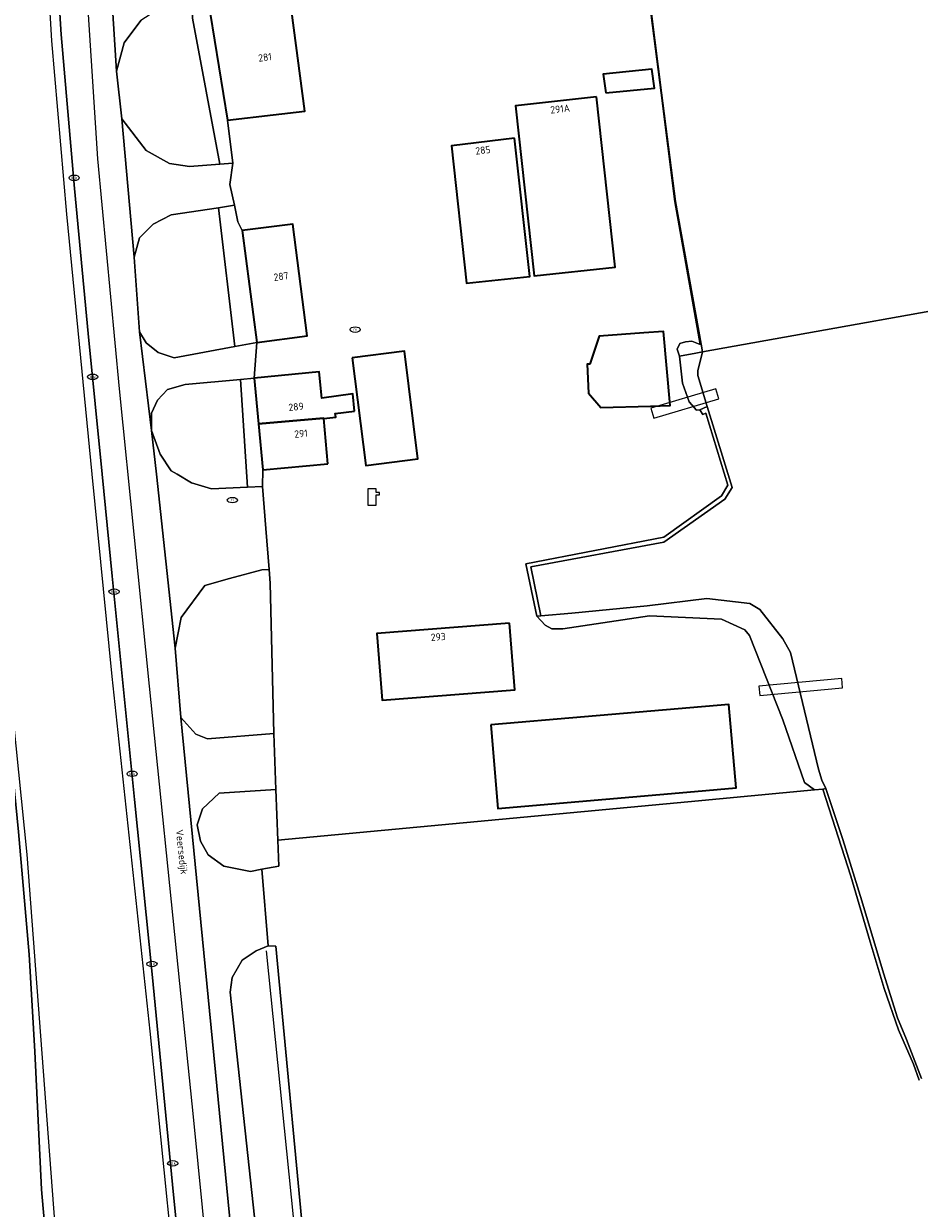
# Model space of a CAD drawing. Header units: metres. Extents: x 103671 to 105190, y 427150 to 429171.
# Tile 153 of 256: x 104800 to 104910, y 427410 to 427555. Entities that reach past the tile are written whole.
import ezdxf
from ezdxf.enums import TextEntityAlignment as Align

# ---------------------------------------------------------------- set-up
doc = ezdxf.new("R2010")
doc.units = ezdxf.units.M
for name, color, linetype, lineweight in [('B-WE-GR-STRUIK-GV', 253, 'Continuous', 13), ('B-WE-IE-MEUBILAIR-S', 253, 'Continuous', 25), ('B-WE-IE-TERREINAFSCHEIDING_KUNSTMATIG_HEKWERK-G', 253, 'IE-TERREINAFSCHEIDING_KUNSTMATIG-SO', 18), ('B-WE-IE-TERREINAFSCHEIDING_KUNSTMATIG_HEKWERK_RASTER-G', 253, 'IE-TERREINAFSCHEIDING_KUNSTMATIG-SO', 18), ('B-WE-IE-TERREINAFSCHEIDING_KUNSTMATIG_MUUR-GV', 253, 'Continuous', 18), ('B-WE-KL-WATER-S', 253, 'Continuous', 25), ('B-WE-KW-KUNSTWERK-GV', 253, 'Continuous', 18), ('B-WE-OG-BEBOUWING-GV', 253, 'Continuous', 35), ('B-WE-OG-BEBOUWING-T18', 7, 'Continuous', 18), ('B-WE-OG-TERREIN_BEGROEID-GV', 253, 'Continuous', 18), ('B-WE-OG-TERREIN_ERF-GV', 253, 'Continuous', 18), ('B-WE-OG-TERREIN_OEVER-GV', 253, 'Continuous', 18), ('B-WE-OG-TOPOGRAFIE-T18', 7, 'Continuous', 18), ('B-WE-OG-WATER-GV', 253, 'Continuous', 18), ('B-WE-OG-WEG-GV', 253, 'Continuous', 18), ('B-WE-VH-GESLOTENVERHARDING_ASFALT-GV', 253, 'Continuous', 18), ('B-WE-VH-HALFVERHARDING_GRIND-GV', 253, 'Continuous', 18), ('B-WE-VW-MARKERING_PICTOGRAM-G', 253, 'Continuous', 18)]:
    doc.layers.add(name, color=color, linetype=linetype, lineweight=lineweight)
doc.styles.add('NLCS-ISO', font='NLCS-ISO.ttf')
doc.styles.add('NLCS-ISO-M500-T18', font='NLCS-ISO.ttf', dxfattribs={"height": 0.9})
doc.linetypes.add('IE-TERREINAFSCHEIDING_KUNSTMATIG-SO', pattern='A,4,[82,NLCS.SHX,S=0.75,R=90,X=0,Y=0],4,-2', length=10)

# ---------------------------------------------------------------- blocks, each defined once
blk = doc.blocks.new('SKL-WATER_POMP-SO')
at = {"color": 0, "linetype": 'ByBlock', "lineweight": 18}
blk.add_lwpolyline([(1, 1.09), (1, 2), (-1, 2), (-1, -2), (1, -2), (1, 0.57), (1.85, 0.57), (1.85, 1.09)], close=True, dxfattribs=at)
blk = doc.blocks.new('SIE-MEUBILAIR_PUT_KOLK-SO')
blk.add_ellipse((0, 0), major_axis=(1.25, 0), ratio=0.54)
at = {"style": 'NLCS-ISO'}
blk.add_text('klk', height=0.75, dxfattribs=at).set_placement((0.03, 0), align=Align.MIDDLE_CENTER)
blk = doc.blocks.new('SIE-MEUBILAIR_PUT_RIOOLPUT-SO')
blk.add_ellipse((0, 0), major_axis=(1.25, 0), ratio=0.54)
at = {"style": 'NLCS-ISO'}
blk.add_text('ri', height=0.75, dxfattribs=at).set_placement((-0.04, 0.07), align=Align.MIDDLE_CENTER)

msp = doc.modelspace()

# ---------------------------------------------------------------- linework, layer by layer
at = {"layer": 'B-WE-GR-STRUIK-GV', "flags": 128}
msp.add_lwpolyline([(104898.433, 427461.232), (104898.798, 427461.335), (104898.301, 427462.34), (104897.887, 427463.697), (104894.446, 427478.047), (104893.5, 427479.749), (104890.654, 427483.351), (104889.422, 427484.1), (104884.119, 427484.696), (104876.806, 427483.796), (104867.522, 427482.887), (104863.713, 427482.589), (104863.203, 427482.529), (104864.247, 427481.416), (104865.08, 427480.97), (104866.434, 427480.971), (104877.098, 427482.567), (104885.924, 427482.168), (104888.8, 427480.844), (104889.39, 427480.166), (104893.48, 427469.783), (104896.144, 427462.054), (104897.37, 427461.156)], close=True, dxfattribs=at)
at = {"layer": 'B-WE-IE-TERREINAFSCHEIDING_KUNSTMATIG_HEKWERK-G', "flags": 128}
for points in [[(104825.817, 427538.307), (104825.448, 427535.683)], [(104825.448, 427535.683), (104825.995, 427533.121)], [(104825.995, 427533.121), (104826.428, 427531.089)], [(104830.263, 427488.269), (104829.864, 427493.342)], [(104830.394, 427486.606), (104830.263, 427488.269)], [(104830.839, 427468.105), (104830.394, 427486.606)], [(104831.108, 427461.202), (104831.352, 427454.968)], [(104831.352, 427454.968), (104831.478, 427451.749)], [(104834.149, 427400.123), (104829.966, 427441.328)]]:
    msp.add_lwpolyline(points, dxfattribs=at)
at = {"layer": 'B-WE-IE-TERREINAFSCHEIDING_KUNSTMATIG_HEKWERK_RASTER-G', "flags": 128}
for points in [[(104803.523, 427553.366), (104802.517, 427570.701)], [(104805.363, 427532.032), (104803.523, 427553.366)], [(104808.508, 427500), (104805.363, 427532.032)], [(104810.951, 427475.121), (104808.508, 427500)], [(104796.322, 427493.744), (104800.479, 427453.191)], [(104815.619, 427431.437), (104810.951, 427475.121)], [(104800.479, 427453.191), (104802.936, 427420.525)], [(104819.947, 427388.795), (104815.619, 427431.437)], [(104802.936, 427420.525), (104805.337, 427388.45)]]:
    msp.add_lwpolyline(points, dxfattribs=at)
at = {"layer": 'B-WE-IE-TERREINAFSCHEIDING_KUNSTMATIG_MUUR-GV', "flags": 128}
for points in [[(104875.07, 427580.613), (104874.969, 427580.618), (104875.837, 427567.965), (104876.374, 427563.58), (104878.531, 427546.949), (104880.202, 427533.559), (104880.73, 427530.589), (104883.325, 427515.99), (104883.424, 427516.005), (104880.3, 427533.577), (104878.554, 427546.939), (104876.475, 427563.512), (104875.937, 427567.972)], [(104886.339, 427496.923), (104887.243, 427498.387), (104884.188, 427508.336), (104883.27, 427507.928), (104883.638, 427507.379), (104884.032, 427507.516), (104886.703, 427498.67), (104885.929, 427497.34), (104878.831, 427492.275), (104861.867, 427488.984), (104863.203, 427482.529), (104863.713, 427482.589), (104862.47, 427488.605), (104878.848, 427491.633)]]:
    msp.add_lwpolyline(points, close=True, dxfattribs=at)
msp.add_lwpolyline([(104910.572, 427425.609), (104908.699, 427430.434), (104907.594, 427433.097), (104905.879, 427438.61), (104903.195, 427447.495), (104900.854, 427455.057), (104898.798, 427461.335), (104898.433, 427461.232), (104901.84, 427450.526), (104904.254, 427442.459), (104905.95, 427436.704), (104907.734, 427431.627), (104909.555, 427427.374), (104910.285, 427425.405)], dxfattribs=at)
at = {"layer": 'B-WE-KW-KUNSTWERK-GV', "flags": 128}
for points in [[(104877.246, 427508.155), (104877.616, 427506.914), (104885.598, 427509.284), (104885.228, 427510.525)], [(104890.54, 427473.94), (104890.648, 427472.771), (104900.842, 427473.702), (104900.734, 427474.87)]]:
    msp.add_lwpolyline(points, close=True, dxfattribs=at)
at = {"layer": 'B-WE-OG-BEBOUWING-GV', "flags": 128}
for points in [[(104823.034, 427556.727), (104825.16, 427543.579), (104830.774, 427544.249), (104834.675, 427544.714), (104833.039, 427557.132), (104831.642, 427556.862), (104831.535, 427557.613)], [(104871.73, 427546.939), (104877.693, 427547.523), (104877.379, 427549.855), (104871.371, 427549.272)], [(104870.577, 427546.459), (104860.598, 427545.375), (104862.874, 427524.416), (104872.853, 427525.499)], [(104860.463, 427541.365), (104852.722, 427540.439), (104854.564, 427523.514), (104862.369, 427524.361)], [(104828.759, 427516.242), (104834.962, 427517.046), (104833.177, 427530.807), (104826.973, 427530.003)], [(104869.753, 427513.542), (104869.417, 427513.545), (104869.58, 427509.995), (104871.099, 427508.208), (104877.218, 427508.397), (104879.638, 427508.472), (104878.803, 427517.591), (104876.393, 427517.407), (104870.885, 427516.986)], [(104840.513, 427514.355), (104842.184, 427501.086), (104848.588, 427501.893), (104846.916, 427515.162)], [(104840.787, 427507.789), (104840.564, 427509.901), (104836.75, 427509.36), (104836.441, 427512.599), (104828.445, 427511.837), (104828.98, 427506.219), (104836.982, 427506.924), (104836.988, 427506.862), (104838.467, 427507.039), (104838.414, 427507.485)], [(104837.517, 427501.307), (104836.988, 427506.862), (104836.982, 427506.924), (104828.98, 427506.219), (104829.521, 427500.545)], [(104859.866, 427481.688), (104843.523, 427480.394), (104844.174, 427472.183), (104860.517, 427473.477)], [(104857.539, 427469.143), (104858.429, 427458.879), (104881.674, 427460.894), (104887.736, 427461.419), (104886.846, 427471.683), (104880.607, 427471.142)]]:
    msp.add_lwpolyline(points, close=True, dxfattribs=at)
at = {"layer": 'B-WE-OG-TERREIN_BEGROEID-GV', "flags": 128}
for points in [[(104820.767, 427558.699), (104817.608, 427557.858), (104814.506, 427555.854), (104812.424, 427553.092), (104811.479, 427549.639), (104812.166, 427543.759), (104815.158, 427539.844), (104817.998, 427538.236), (104820.464, 427537.896), (104824.22, 427538.189), (104820.844, 427556.138)], [(104824.039, 427532.82), (104818.209, 427531.924), (104815.986, 427530.8), (104814.318, 427529.122), (104813.649, 427526.747), (104814.329, 427517.555), (104815.129, 427516.177), (104816.61, 427514.975), (104818.597, 427514.324), (104826.05, 427515.731)], [(104826.771, 427511.681), (104819.934, 427511.045), (104817.768, 427510.418), (104816.539, 427509.121), (104815.814, 427507.513), (104815.82, 427505.405), (104816.878, 427502.464), (104818.218, 427500.442), (104818.965, 427500), (104820.712, 427498.968), (104823.176, 427498.226), (104827.604, 427498.411)], [(104830.394, 427486.606), (104830.263, 427488.269), (104829.396, 427488.237), (104825.411, 427487.162), (104822.381, 427486.328), (104819.445, 427482.354), (104818.716, 427478.6), (104819.394, 427470.064), (104821.25, 427468.006), (104822.696, 427467.419), (104830.839, 427468.105)], [(104831.108, 427461.202), (104824.118, 427460.749), (104822.093, 427458.842), (104821.439, 427456.861), (104821.818, 427454.85), (104822.757, 427453.147), (104824.722, 427451.76), (104827.964, 427451.129), (104829.383, 427451.379), (104831.478, 427451.749), (104831.352, 427454.968)], [(104831.081, 427441.909), (104830.159, 427441.94), (104828.667, 427441.339), (104826.974, 427440.207), (104825.721, 427438.041), (104825.495, 427436.266), (104829.123, 427402.493), (104829.852, 427400.597), (104831.72, 427398.758), (104833.032, 427398.674), (104834.534, 427399.459), (104835.06, 427399.733)]]:
    msp.add_lwpolyline(points, close=True, dxfattribs=at)
at = {"layer": 'B-WE-OG-TERREIN_ERF-GV', "flags": 128}
for points in [[(104833.039, 427557.132), (104834.675, 427544.714), (104830.774, 427544.249), (104825.16, 427543.579), (104825.817, 427538.307), (104825.448, 427535.683), (104825.995, 427533.121), (104826.428, 427531.089), (104826.973, 427530.003), (104833.177, 427530.807), (104834.962, 427517.046), (104828.759, 427516.242), (104828.445, 427511.837), (104836.441, 427512.599), (104836.75, 427509.36), (104840.564, 427509.901), (104840.787, 427507.789), (104838.414, 427507.485), (104838.467, 427507.039), (104836.988, 427506.862), (104837.517, 427501.307), (104829.521, 427500.545), (104829.459, 427498.489), (104829.864, 427493.342), (104830.263, 427488.269), (104830.394, 427486.606), (104830.839, 427468.105), (104831.108, 427461.202), (104831.352, 427454.968), (104881.798, 427459.696), (104897.37, 427461.156), (104896.144, 427462.054), (104893.48, 427469.783), (104889.39, 427480.166), (104888.8, 427480.844), (104885.924, 427482.168), (104877.098, 427482.567), (104866.434, 427480.971), (104865.08, 427480.97), (104864.247, 427481.416), (104863.203, 427482.529), (104861.867, 427488.984), (104878.831, 427492.275), (104885.929, 427497.34), (104886.703, 427498.67), (104884.032, 427507.516), (104883.638, 427507.379), (104883.27, 427507.928), (104882.884, 427507.898), (104881.964, 427508.932), (104881.142, 427511.207), (104880.771, 427514.553), (104880.49, 427515.404), (104880.835, 427516.084), (104881.519, 427516.308), (104882.293, 427516.371), (104883.325, 427515.99), (104880.73, 427530.589), (104880.202, 427533.559), (104878.531, 427546.949), (104876.374, 427563.58)], [(104910.285, 427425.405), (104909.555, 427427.374), (104907.734, 427431.627), (104905.95, 427436.704), (104904.254, 427442.459), (104901.84, 427450.526), (104898.433, 427461.232), (104897.37, 427461.156), (104881.798, 427459.696), (104831.352, 427454.968), (104831.478, 427451.749), (104829.383, 427451.379), (104830.159, 427441.94), (104831.081, 427441.909), (104835.06, 427399.733)]]:
    msp.add_lwpolyline(points, dxfattribs=at)
for points in [[(104877.693, 427547.523), (104871.73, 427546.939), (104871.371, 427549.272), (104877.379, 427549.855)], [(104862.874, 427524.416), (104860.598, 427545.375), (104870.577, 427546.459), (104872.853, 427525.499)], [(104852.722, 427540.439), (104860.463, 427541.365), (104862.369, 427524.361), (104854.564, 427523.514)], [(104869.417, 427513.545), (104869.753, 427513.542), (104870.885, 427516.986), (104876.393, 427517.407), (104878.803, 427517.591), (104879.638, 427508.472), (104877.218, 427508.397), (104871.099, 427508.208), (104869.58, 427509.995)], [(104840.513, 427514.355), (104846.916, 427515.162), (104848.588, 427501.893), (104842.184, 427501.086)], [(104860.517, 427473.477), (104844.174, 427472.183), (104843.523, 427480.394), (104859.866, 427481.688)], [(104881.674, 427460.894), (104858.429, 427458.879), (104857.539, 427469.143), (104880.607, 427471.142), (104886.846, 427471.683), (104887.736, 427461.419)]]:
    msp.add_lwpolyline(points, close=True, dxfattribs=at)
at = {"layer": 'B-WE-OG-TERREIN_OEVER-GV', "flags": 128}
for points in [[(104883.325, 427515.99), (104882.293, 427516.371), (104881.519, 427516.308), (104880.835, 427516.084), (104880.49, 427515.404), (104880.771, 427514.553), (104882.792, 427514.915), (104883.593, 427515.058), (104883.424, 427516.005)], [(104884.188, 427508.336), (104883.028, 427512.172), (104883.038, 427512.735), (104883.593, 427515.058), (104882.792, 427514.915), (104880.771, 427514.553), (104881.142, 427511.207), (104881.964, 427508.932), (104882.884, 427507.898), (104883.27, 427507.928)]]:
    msp.add_lwpolyline(points, close=True, dxfattribs=at)
at = {"layer": 'B-WE-OG-WATER-GV', "flags": 128}
for points in [[(104876.475, 427563.512), (104878.554, 427546.939), (104880.3, 427533.577), (104883.424, 427516.005), (104883.593, 427515.058), (104926.704, 427522.772)], [(104926.704, 427522.772), (104883.593, 427515.058), (104883.038, 427512.735), (104883.028, 427512.172), (104884.188, 427508.336), (104887.243, 427498.387), (104886.339, 427496.923), (104878.848, 427491.633), (104862.47, 427488.605), (104863.713, 427482.589), (104867.522, 427482.887), (104876.806, 427483.796), (104884.119, 427484.696), (104889.422, 427484.1), (104890.654, 427483.351), (104893.5, 427479.749), (104894.446, 427478.047), (104897.887, 427463.697), (104898.301, 427462.34), (104898.798, 427461.335), (104900.854, 427455.057), (104903.195, 427447.495), (104905.879, 427438.61), (104907.594, 427433.097), (104908.699, 427430.434), (104910.572, 427425.609)]]:
    msp.add_lwpolyline(points, dxfattribs=at)
at = {"layer": 'B-WE-OG-WEG-GV', "flags": 128}
for points in [[(104822.234, 427374.175), (104818.52, 427411.31), (104815.869, 427438.453), (104813.699, 427459.958), (104810.954, 427487.455), (104809.711, 427500), (104807.993, 427517.346), (104806.316, 427535.175), (104804.687, 427554.155), (104802.98, 427581.529)], [(104789.39, 427559.781), (104791.73, 427533.326), (104795.067, 427500), (104797.116, 427479.548), (104799.44, 427455.973), (104800.758, 427440.886), (104801.436, 427428.96), (104802.269, 427411.949), (104803.743, 427395.171)]]:
    msp.add_lwpolyline(points, dxfattribs=at)
at = {"layer": 'B-WE-VH-GESLOTENVERHARDING_ASFALT-GV', "flags": 128}
for points in [[(104795.165, 427745.224), (104797.933, 427688.13), (104798.042, 427685.884), (104798.282, 427680.839), (104798.31, 427680.259), (104798.944, 427666.973), (104800.466, 427632.074), (104801.682, 427610.264), (104802.98, 427581.529), (104804.687, 427554.155), (104806.316, 427535.175), (104807.993, 427517.346), (104809.711, 427500), (104810.954, 427487.455), (104813.699, 427459.958), (104815.869, 427438.453), (104818.52, 427411.31), (104822.234, 427374.175)], [(104831.283, 427348.755), (104819.394, 427470.064), (104818.716, 427478.6), (104816.404, 427500), (104815.82, 427505.405), (104814.329, 427517.555), (104813.649, 427526.747), (104812.166, 427543.759), (104811.479, 427549.639), (104808.779, 427592.405), (104808.236, 427606.602), (104806.609, 427634.256), (104806.674, 427638.244), (104805.601, 427657.93), (104804.911, 427675.646), (104804.714, 427680.722), (104804.628, 427682.921), (104802.712, 427717.242), (104801.297, 427746.242)], [(104803.743, 427395.171), (104802.269, 427411.949), (104801.436, 427428.96), (104800.758, 427440.886), (104799.44, 427455.973), (104797.116, 427479.548), (104795.067, 427500), (104791.73, 427533.326), (104789.39, 427559.781), (104788.688, 427575.16), (104787.829, 427592.871), (104786.968, 427606.146), (104786.022, 427628.424), (104783.718, 427665.973), (104783.005, 427680.045), (104782.897, 427682.171), (104782.869, 427682.742), (104781.905, 427702.367), (104781.525, 427716.747), (104782.355, 427729.504)], [(104808.779, 427592.405), (104811.479, 427549.639), (104812.424, 427553.092), (104814.506, 427555.854)], [(104829.123, 427402.493), (104825.495, 427436.266), (104825.721, 427438.041), (104826.974, 427440.207), (104828.667, 427441.339), (104830.159, 427441.94), (104829.383, 427451.379), (104827.964, 427451.129), (104824.722, 427451.76), (104822.757, 427453.147), (104821.818, 427454.85), (104821.439, 427456.861), (104822.093, 427458.842), (104824.118, 427460.749), (104831.108, 427461.202), (104830.839, 427468.105), (104822.696, 427467.419), (104821.25, 427468.006), (104819.394, 427470.064), (104831.283, 427348.755)]]:
    msp.add_lwpolyline(points, dxfattribs=at)
for points in [[(104825.817, 427538.307), (104824.22, 427538.189), (104820.464, 427537.896), (104817.998, 427538.236), (104815.158, 427539.844), (104812.166, 427543.759), (104813.649, 427526.747), (104814.318, 427529.122), (104815.986, 427530.8), (104818.209, 427531.924), (104824.039, 427532.82), (104825.995, 427533.121), (104825.448, 427535.683)], [(104814.329, 427517.555), (104815.82, 427505.405), (104815.814, 427507.513), (104816.539, 427509.121), (104817.768, 427510.418), (104819.934, 427511.045), (104826.771, 427511.681), (104828.445, 427511.837), (104828.759, 427516.242), (104826.05, 427515.731), (104818.597, 427514.324), (104816.61, 427514.975), (104815.129, 427516.177)], [(104829.864, 427493.342), (104829.459, 427498.489), (104827.604, 427498.411), (104823.176, 427498.226), (104820.712, 427498.968), (104818.965, 427500), (104818.218, 427500.442), (104816.878, 427502.464), (104815.82, 427505.405), (104816.404, 427500), (104818.716, 427478.6), (104819.445, 427482.354), (104822.381, 427486.328), (104825.411, 427487.162), (104829.396, 427488.237), (104830.263, 427488.269)]]:
    msp.add_lwpolyline(points, close=True, dxfattribs=at)
at = {"layer": 'B-WE-VH-HALFVERHARDING_GRIND-GV', "flags": 128}
for points in [[(104823.034, 427556.727), (104823.313, 427557.873), (104823.234, 427558.787), (104820.767, 427558.699), (104820.844, 427556.138), (104824.22, 427538.189), (104825.817, 427538.307), (104825.16, 427543.579)], [(104826.973, 427530.003), (104826.428, 427531.089), (104825.995, 427533.121), (104824.039, 427532.82), (104826.05, 427515.731), (104828.759, 427516.242)], [(104828.98, 427506.219), (104828.445, 427511.837), (104826.771, 427511.681), (104827.604, 427498.411), (104829.459, 427498.489), (104829.521, 427500.545)]]:
    msp.add_lwpolyline(points, close=True, dxfattribs=at)
at = {"layer": 'B-WE-VW-MARKERING_PICTOGRAM-G', "flags": 128}
for points in [[(104809.211, 427538.836), (104805.372, 427597.883)], [(104811.861, 427510.536), (104809.211, 427538.836)], [(104815.575, 427473.923), (104811.861, 427510.536)], [(104819.288, 427437.311), (104815.575, 427473.923)], [(104820.95, 427420.924), (104819.288, 427437.311)], [(104824.89, 427381.218), (104820.95, 427420.924)]]:
    msp.add_lwpolyline(points, dxfattribs=at)

# ---------------------------------------------------------------- block references
at = {"layer": 'B-WE-IE-MEUBILAIR-S', "xscale": 0.5, "yscale": 0.5, "zscale": 0.5}
for name, p in [('SIE-MEUBILAIR_PUT_KOLK-SO', (104806.28, 427536.49)), ('SIE-MEUBILAIR_PUT_RIOOLPUT-SO', (104840.863, 427517.811)), ('SIE-MEUBILAIR_PUT_KOLK-SO', (104808.56, 427512)), ('SIE-MEUBILAIR_PUT_RIOOLPUT-SO', (104825.757, 427496.821)), ('SIE-MEUBILAIR_PUT_KOLK-SO', (104811.19, 427485.56)), ('SIE-MEUBILAIR_PUT_KOLK-SO', (104813.43, 427463.14)), ('SIE-MEUBILAIR_PUT_KOLK-SO', (104815.86, 427439.73)), ('SIE-MEUBILAIR_PUT_KOLK-SO', (104818.41, 427415.18))]:
    msp.add_blockref(name, p, dxfattribs=at)
at = {"layer": 'B-WE-KL-WATER-S', "xscale": 0.5, "yscale": 0.5, "zscale": 0.5}
msp.add_blockref('SKL-WATER_POMP-SO', (104842.931, 427497.202), dxfattribs=at)

# ---------------------------------------------------------------- texts
at = {"layer": 'B-WE-OG-BEBOUWING-T18', "style": 'NLCS-ISO-M500-T18'}
for s, rotation, p in [('281', 7.5, (104829.769, 427551.329)), ('291A', 6.2, (104866.083, 427544.965)), ('285', 6.8, (104856.591, 427539.895)), ('287', 7.4, (104831.74, 427524.356)), ('289', 5.4, (104833.587, 427508.309)), ('291', 5.4, (104834.199, 427505.009)), ('293', 4.5, (104851.083, 427479.989))]:
    msp.add_text(s, height=0.9, rotation=rotation, dxfattribs=at).set_placement(p, align=Align.MIDDLE)
at = {"layer": 'B-WE-OG-TOPOGRAFIE-T18', "style": 'NLCS-ISO-M500-T18'}
msp.add_text('Veersedijk', height=0.9, rotation=276.1, dxfattribs=at).set_placement((104819.401, 427453.502), align=Align.MIDDLE)

doc.saveas('drawing.dxf')
